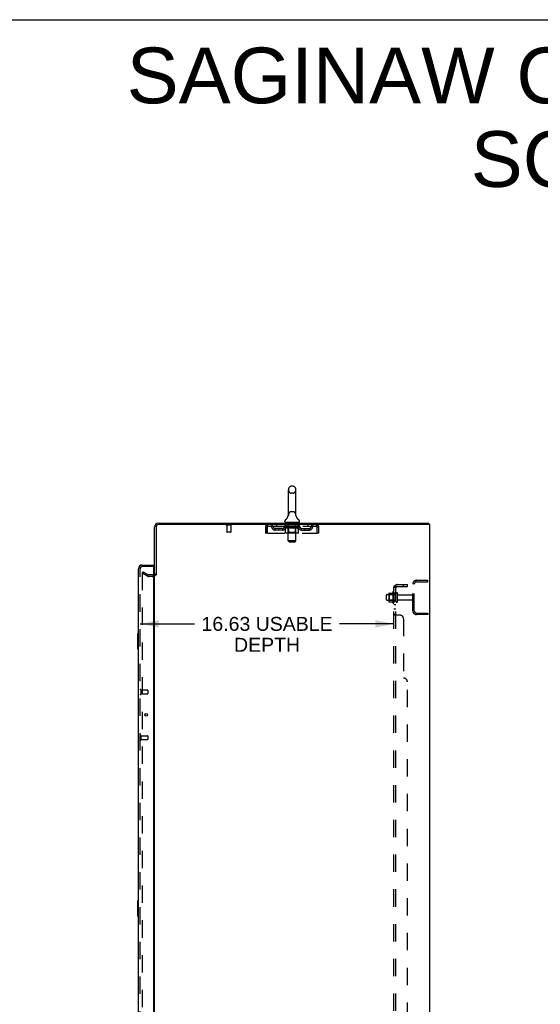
# Model space of a CAD drawing. Header units: inches. Extents: x 0 to 207, y 0 to 134.
# Tile 76 of 78: x 106 to 140, y 69 to 134. Entities that reach past the tile are written whole.
import ezdxf

# ---------------------------------------------------------------- set-up
doc = ezdxf.new("R2010")
doc.units = ezdxf.units.IN
doc.header["$LTSCALE"] = 11.383625
doc.header["$MEASUREMENT"] = 0
doc.linetypes.add('HIDDEN', pattern=[0.2, 0.1, -0.1])
doc.layers.get('0').update_dxf_attribs({"linetype": 'CONTINUOUS'})
for name, color, linetype in [('DEFAULT_2', 8, 'HIDDEN'), ('DIMENSIONS', 7, 'CONTINUOUS'), ('LEFTHAND_DOOR_ASSEMBLY', 7, 'CONTINUOUS'), ('RIGHTHAND_DOOR_ASSEMBLY', 7, 'CONTINUOUS'), ('SUBPANEL', 7, 'CONTINUOUS')]:
    doc.layers.add(name, color=color, linetype=linetype)
doc.styles.get("Standard").update_dxf_attribs({"font": 'arial.ttf'})
doc.dimstyles.new('DIMSTYLE_1', dxfattribs={"dimtxt": 0.913125, "dimasz": 1.2175, "dimexe": 0.09, "dimexo": 0.07, "dimgap": 0.0375, "dimtad": 0, "dimtih": 1, "dimtoh": 1, "dimzin": 4, "dimdsep": 46, "dimtxsty": 'Standard', "dimblk": '_FILLED', "dimblk1": '_FILLED', "dimblk2": '_FILLED', "dimcen": 0.09, "dimadec": 3, "dimazin": 1, "dimtfac": 1, "dimtdec": 3, "dimtofl": 0, "dimtmove": 0, "dimatfit": 3, "dimldrblk": '_FILLED', "dimfxl": 0, "dimtolj": 1, "dimtzin": 4, "dimarcsym": 0})

# ---------------------------------------------------------------- blocks, each defined once
blk = doc.blocks.new('_FILLED')
at = {"color": 0, "linetype": 'ByBlock'}
blk.add_solid([(0, 0), (-1, 0.2), (-1, -0.2)], dxfattribs=at)
blk = doc.blocks.new('*D2')
at = {"layer": 'DIMENSIONS', "color": 2, "linetype": 'Continuous'}
for p, q in [((113.695, 94.334), (117.267, 94.334)), ((130.32, 94.334), (126.748, 94.334))]:
    blk.add_line(p, q, dxfattribs=at)
at = {"layer": 'DIMENSIONS', "color": 2, "linetype": 'Continuous', "xscale": 1.2175, "yscale": 1.2175, "zscale": 1.2175, "rotation": 180}
blk.add_blockref('_FILLED', (113.695, 94.334), dxfattribs=at)
at = {"layer": 'DIMENSIONS', "color": 2, "linetype": 'Continuous', "xscale": 1.2175, "yscale": 1.2175, "zscale": 1.2175}
blk.add_blockref('_FILLED', (130.32, 94.334), dxfattribs=at)
at = {"layer": 'DIMENSIONS', "color": 2, "linetype": 'Continuous', "insert": (122.008, 94.791), "char_height": 0.91312, "width": 8.56776, "attachment_point": 2, "line_spacing_factor": 0.9}
blk.add_mtext('16.63 USABLE\\PDEPTH', dxfattribs=at)

msp = doc.modelspace()

# ---------------------------------------------------------------- linework, layer by layer
at = {"color": 7, "linetype": 'Continuous'}
for p, q in [((0, 133.925), (206.975, 133.925)), ((123.713, 103.349), (123.585, 103.349)), ((123.408, 101.464), (123.408, 103.127)), ((123.891, 101.464), (123.891, 103.127)), ((123.402, 101.419), (123.402, 101.419)), ((123.406, 101.434), (123.405, 101.433)), ((123.405, 101.433), (123.405, 101.433)), ((123.407, 101.439), (123.406, 101.438)), ((123.406, 101.439), (123.406, 101.438)), ((123.406, 101.438), (123.406, 101.438)), ((123.406, 101.438), (123.406, 101.437)), ((123.406, 101.437), (123.406, 101.436)), ((123.406, 101.437), (123.406, 101.436)), ((123.406, 101.436), (123.406, 101.435)), ((123.406, 101.435), (123.406, 101.434)), ((123.406, 101.435), (123.406, 101.434)), ((123.408, 101.451), (123.407, 101.45)), ((123.408, 101.45), (123.407, 101.449)), ((123.407, 101.449), (123.407, 101.449)), ((123.407, 101.449), (123.407, 101.448)), ((123.407, 101.448), (123.407, 101.447)), ((123.407, 101.447), (123.407, 101.447)), ((123.407, 101.447), (123.407, 101.446)), ((123.407, 101.446), (123.407, 101.445)), ((123.407, 101.445), (123.407, 101.445)), ((123.407, 101.445), (123.407, 101.444)), ((123.407, 101.444), (123.407, 101.443)), ((123.407, 101.444), (123.407, 101.443)), ((123.407, 101.443), (123.407, 101.442)), ((123.407, 101.442), (123.407, 101.441)), ((123.407, 101.442), (123.407, 101.441)), ((123.407, 101.441), (123.407, 101.44)), ((123.407, 101.441), (123.407, 101.441)), ((123.407, 101.44), (123.407, 101.439)), ((123.408, 101.459), (123.408, 101.464)), ((123.408, 101.459), (123.408, 101.458)), ((123.408, 101.458), (123.408, 101.457)), ((123.408, 101.458), (123.408, 101.457)), ((123.408, 101.457), (123.408, 101.456)), ((123.408, 101.456), (123.408, 101.456)), ((123.408, 101.456), (123.408, 101.455)), ((123.408, 101.455), (123.408, 101.455)), ((123.408, 101.455), (123.408, 101.454)), ((123.408, 101.454), (123.408, 101.453)), ((123.408, 101.453), (123.408, 101.453)), ((123.408, 101.453), (123.408, 101.452)), ((123.408, 101.452), (123.408, 101.451)), ((123.408, 101.451), (123.408, 101.451)), ((123.891, 101.464), (123.891, 101.459)), ((123.891, 101.458), (123.891, 101.459)), ((123.891, 101.459), (123.891, 101.459)), ((123.891, 101.452), (123.891, 101.453)), ((123.891, 101.451), (123.891, 101.452)), ((123.891, 101.452), (123.891, 101.452)), ((123.891, 101.45), (123.891, 101.451)), ((123.891, 101.449), (123.891, 101.45)), ((123.891, 101.45), (123.891, 101.45)), ((123.891, 101.448), (123.891, 101.449)), ((123.891, 101.449), (123.891, 101.449)), ((123.891, 101.447), (123.891, 101.448)), ((123.891, 101.446), (123.891, 101.447)), ((123.891, 101.447), (123.891, 101.447)), ((123.891, 101.445), (123.891, 101.446)), ((123.891, 101.446), (123.891, 101.446)), ((123.891, 101.444), (123.891, 101.445)), ((123.891, 101.445), (123.891, 101.445)), ((123.891, 101.443), (123.891, 101.444)), ((123.891, 101.442), (123.891, 101.443)), ((123.892, 101.441), (123.891, 101.442)), ((123.891, 101.441), (123.891, 101.442)), ((123.892, 101.44), (123.892, 101.441)), ((123.892, 101.439), (123.892, 101.44)), ((123.892, 101.438), (123.892, 101.439)), ((123.892, 101.438), (123.892, 101.439)), ((123.892, 101.437), (123.892, 101.438)), ((123.892, 101.436), (123.892, 101.437)), ((123.892, 101.435), (123.892, 101.436)), ((123.892, 101.435), (123.892, 101.436)), ((123.893, 101.434), (123.892, 101.435)), ((123.893, 101.433), (123.893, 101.434)), ((123.893, 101.433), (123.893, 101.433)), ((123.896, 101.419), (123.896, 101.42)), ((123.174, 101.031), (123.174, 101.069)), ((123.212, 100.971), (123.212, 100.941)), ((124.087, 100.971), (123.212, 100.971)), ((124.087, 100.971), (124.087, 100.941)), ((124.124, 101.031), (124.124, 101.069)), ((132.593, 100.837), (132.559, 100.837)), ((132.597, 100.837), (132.597, 100.941)), ((114.753, 97.545), (114.649, 97.545))]:
    msp.add_line(p, q, dxfattribs=at)
at = {"color": 3, "linetype": 'Continuous'}
for p, q in [((114.649, 97.545), (114.649, 100.695)), ((114.753, 100.695), (114.753, 97.534)), ((114.896, 100.941), (132.597, 100.941)), ((132.559, 100.837), (114.896, 100.837)), ((132.649, 100.837), (132.593, 100.837)), ((132.649, 100.837), (132.649, 33.045)), ((114.649, 36.389), (114.649, 97.493))]:
    msp.add_line(p, q, dxfattribs=at)
at = {"color": 7, "linetype": 'Continuous'}
for points in [[(123.891, 101.453), (123.891, 101.454), (123.891, 101.455), (123.891, 101.455), (123.891, 101.456), (123.891, 101.457), (123.891, 101.457), (123.891, 101.458)], [(123.891, 101.455), (123.891, 101.455), (123.891, 101.456), (123.891, 101.457), (123.891, 101.457), (123.891, 101.458)], [(123.891, 101.453), (123.891, 101.453), (123.891, 101.454)]]:
    msp.add_lwpolyline(points, dxfattribs=at)
for centre, radius, start, end in [((123.649, 103.127), 0.241, 123.18477, 180), ((123.585, 103.224), 0.125, 90, 123.18477), ((123.713, 103.224), 0.125, 56.81523, 90), ((123.649, 103.127), 0.241, 0, 56.81523), ((122.925, 101.57), 0.5, 306.74144, 344.67913), ((124.373, 101.57), 0.5, 195.32091, 233.25856), ((123.299, 101.069), 0.125, 126.74144, 180), ((123.234, 101.031), 0.06, 180, 270), ((124.064, 101.031), 0.06, 270, 360), ((123.999, 101.069), 0.125, 0, 53.25856)]:
    msp.add_arc(centre, radius, start, end, dxfattribs=at)
at = {"color": 3, "linetype": 'Continuous'}
for centre, radius, start, end in [((114.896, 100.695), 0.246, 90, 180), ((114.896, 100.695), 0.142, 90, 180), ((114.507, 97.688), 0.142, 296.46581, 360)]:
    msp.add_arc(centre, radius, start, end, dxfattribs=at)
at = {"layer": 'DEFAULT_2', "color": 8, "linetype": 'HIDDEN'}
for p, q in [((123.713, 102.904), (123.585, 102.904)), ((123.402, 101.42), (123.402, 101.419)), ((123.402, 101.419), (123.402, 101.419)), ((123.402, 101.419), (123.402, 101.419)), ((123.402, 101.419), (123.402, 101.419)), ((123.402, 101.419), (123.402, 101.419)), ((123.713, 101.686), (123.585, 101.686)), ((123.896, 101.419), (123.896, 101.419)), ((119.645, 100.794), (119.361, 100.794)), ((119.379, 100.794), (119.379, 100.347)), ((119.627, 100.794), (119.627, 100.347)), ((121.899, 100.67), (121.899, 100.275)), ((121.899, 100.67), (122.003, 100.67)), ((122.003, 100.67), (122.003, 100.275)), ((122.033, 100.275), (122.033, 100.67)), ((122.066, 100.733), (122.066, 100.837)), ((122.066, 100.733), (125.232, 100.733)), ((122.618, 100.837), (122.618, 100.733)), ((123.143, 100.696), (123.143, 100.728)), ((123.143, 100.728), (123.388, 100.728)), ((123.22, 100.642), (123.143, 100.696)), ((124.155, 100.696), (123.143, 100.696)), ((123.144, 100.728), (123.144, 100.731)), ((123.24, 100.73), (123.144, 100.731)), ((123.151, 100.728), (123.151, 100.733)), ((123.158, 100.725), (123.158, 100.728)), ((123.158, 100.725), (124.141, 100.725)), ((123.165, 100.725), (123.165, 100.728)), ((123.165, 100.725), (123.165, 100.728)), ((123.173, 100.728), (123.173, 100.733)), ((123.186, 100.725), (123.186, 100.728)), ((123.188, 100.725), (123.188, 100.728)), ((123.211, 100.728), (123.211, 100.733)), ((123.212, 100.733), (123.212, 100.837)), ((123.222, 100.725), (123.222, 100.728)), ((123.224, 100.725), (123.224, 100.728)), ((123.24, 100.728), (123.24, 100.73)), ((123.261, 100.728), (123.261, 100.733)), ((123.262, 100.725), (123.262, 100.728)), ((123.263, 100.725), (123.263, 100.728)), ((123.265, 100.725), (123.265, 100.728)), ((123.271, 100.725), (123.271, 100.728)), ((123.271, 100.725), (123.271, 100.728)), ((123.274, 100.725), (123.274, 100.728)), ((123.277, 100.725), (123.277, 100.728)), ((123.28, 100.725), (123.28, 100.728)), ((123.291, 100.725), (123.291, 100.728)), ((123.306, 100.725), (123.306, 100.73)), ((123.306, 100.725), (123.306, 100.728)), ((123.323, 100.725), (123.323, 100.728)), ((123.323, 100.725), (123.323, 100.728)), ((123.324, 100.728), (123.324, 100.733)), ((123.331, 100.725), (123.331, 100.728)), ((123.335, 100.725), (123.335, 100.728)), ((123.342, 100.725), (123.342, 100.728)), ((123.351, 100.725), (123.351, 100.731)), ((123.364, 100.725), (123.364, 100.728)), ((123.366, 100.725), (123.366, 100.728)), ((123.388, 100.725), (123.388, 100.728)), ((123.392, 100.971), (123.392, 100.941)), ((123.441, 100.728), (123.392, 100.728)), ((123.396, 100.728), (123.396, 100.733)), ((123.399, 100.319), (123.399, 100.693)), ((123.4, 99.781), (123.4, 100.941)), ((123.401, 100.725), (123.401, 100.728)), ((123.405, 100.725), (123.405, 100.728)), ((123.41, 100.725), (123.41, 100.732)), ((123.413, 100.725), (123.413, 100.728)), ((123.422, 100.725), (123.422, 100.728)), ((123.441, 100.725), (123.441, 100.728)), ((123.501, 100.728), (123.454, 100.728)), ((123.47, 100.725), (123.47, 100.728)), ((123.476, 100.728), (123.476, 100.733)), ((123.479, 100.725), (123.479, 100.728)), ((123.481, 100.725), (123.481, 100.733)), ((123.483, 100.725), (123.483, 100.728)), ((123.489, 100.725), (123.489, 100.728)), ((123.501, 100.725), (123.501, 100.728)), ((123.566, 100.728), (123.522, 100.728)), ((123.532, 100.725), (123.532, 100.728)), ((123.544, 100.961), (123.544, 100.881)), ((123.744, 100.871), (123.554, 100.871)), ((123.558, 100.728), (123.649, 100.733)), ((123.561, 100.728), (123.561, 100.733)), ((123.562, 100.733), (123.561, 100.733)), ((123.562, 100.728), (123.562, 100.733)), ((123.562, 100.725), (123.562, 100.728)), ((123.565, 100.725), (123.565, 100.728)), ((123.566, 100.725), (123.566, 100.728)), ((123.566, 100.725), (123.566, 100.728)), ((123.632, 100.728), (123.594, 100.728)), ((123.598, 100.725), (123.598, 100.728)), ((123.632, 100.725), (123.632, 100.728)), ((123.647, 100.728), (123.647, 100.728)), ((123.647, 100.725), (123.647, 100.728)), ((123.647, 100.725), (123.647, 100.728)), ((123.649, 100.728), (123.649, 100.733)), ((123.649, 100.733), (123.741, 100.728)), ((123.651, 100.725), (123.651, 100.728)), ((123.651, 100.725), (123.651, 100.728)), ((123.651, 100.728), (123.651, 100.728)), ((123.666, 100.725), (123.666, 100.728)), ((123.666, 100.728), (123.704, 100.728)), ((123.7, 100.725), (123.7, 100.728)), ((123.732, 100.725), (123.732, 100.728)), ((123.733, 100.725), (123.733, 100.728)), ((123.733, 100.725), (123.733, 100.728)), ((123.733, 100.728), (123.776, 100.728)), ((123.737, 100.728), (123.737, 100.733)), ((123.737, 100.728), (123.737, 100.733)), ((123.737, 100.733), (123.737, 100.733)), ((123.737, 100.725), (123.737, 100.728)), ((123.754, 100.961), (123.754, 100.881)), ((123.766, 100.725), (123.766, 100.728)), ((123.797, 100.725), (123.797, 100.728)), ((123.797, 100.728), (123.844, 100.728)), ((123.809, 100.725), (123.809, 100.728)), ((123.815, 100.725), (123.815, 100.728)), ((123.817, 100.725), (123.817, 100.733)), ((123.819, 100.725), (123.819, 100.728)), ((123.822, 100.728), (123.822, 100.733)), ((123.828, 100.725), (123.828, 100.728)), ((123.857, 100.725), (123.857, 100.728)), ((123.857, 100.728), (123.906, 100.728)), ((123.876, 100.725), (123.876, 100.728)), ((123.885, 100.725), (123.885, 100.728)), ((123.888, 100.725), (123.888, 100.732)), ((123.893, 100.725), (123.893, 100.728)), ((123.897, 100.725), (123.897, 100.728)), ((123.898, 99.781), (123.898, 100.941)), ((123.899, 100.319), (123.899, 100.693)), ((123.902, 100.728), (123.902, 100.733)), ((123.907, 100.971), (123.907, 100.941)), ((123.91, 100.725), (123.91, 100.728)), ((123.91, 100.728), (124.071, 100.728)), ((123.932, 100.725), (123.932, 100.728)), ((123.935, 100.725), (123.935, 100.728)), ((123.947, 100.725), (123.947, 100.731)), ((123.956, 100.725), (123.956, 100.728)), ((123.963, 100.725), (123.963, 100.728)), ((123.967, 100.725), (123.967, 100.728)), ((123.974, 100.728), (123.974, 100.733)), ((123.976, 100.725), (123.976, 100.728)), ((123.976, 100.725), (123.976, 100.728)), ((123.992, 100.725), (123.992, 100.73)), ((123.992, 100.725), (123.992, 100.728)), ((124.007, 100.725), (124.007, 100.728)), ((124.018, 100.725), (124.018, 100.728)), ((124.022, 100.725), (124.022, 100.728)), ((124.024, 100.725), (124.024, 100.728)), ((124.027, 100.725), (124.027, 100.728)), ((124.027, 100.725), (124.027, 100.728)), ((124.033, 100.725), (124.033, 100.728)), ((124.035, 100.725), (124.035, 100.728)), ((124.036, 100.725), (124.036, 100.728)), ((124.037, 100.728), (124.037, 100.733)), ((124.074, 100.725), (124.074, 100.728)), ((124.076, 100.725), (124.076, 100.728)), ((124.076, 100.64), (124.155, 100.696)), ((124.087, 100.733), (124.087, 100.837)), ((124.087, 100.728), (124.087, 100.733)), ((124.11, 100.725), (124.11, 100.728)), ((124.112, 100.725), (124.112, 100.728)), ((124.125, 100.728), (124.125, 100.733)), ((124.133, 100.725), (124.133, 100.728)), ((124.134, 100.725), (124.134, 100.728)), ((124.141, 100.725), (124.141, 100.728)), ((124.148, 100.728), (124.148, 100.733)), ((124.155, 100.696), (124.155, 100.733)), ((124.68, 100.837), (124.68, 100.733)), ((125.232, 100.837), (125.232, 100.733)), ((125.265, 100.67), (125.265, 100.275)), ((125.295, 100.275), (125.295, 100.67)), ((125.399, 100.67), (125.295, 100.67)), ((125.399, 100.275), (125.399, 100.67)), ((119.617, 100.337), (119.389, 100.337)), ((122.003, 100.275), (121.899, 100.275)), ((122.033, 100.275), (125.265, 100.275)), ((122.535, 100.482), (122.535, 100.586)), ((123.018, 100.586), (122.535, 100.586)), ((123.018, 100.482), (122.535, 100.482)), ((122.785, 100.482), (122.785, 100.586)), ((123.22, 100.316), (123.22, 100.642)), ((123.22, 100.642), (123.232, 100.634)), ((123.244, 100.626), (123.232, 100.634)), ((123.256, 100.62), (123.244, 100.626)), ((124.042, 100.287), (123.255, 100.287)), ((123.267, 100.615), (123.256, 100.62)), ((123.279, 100.61), (123.267, 100.615)), ((123.29, 100.607), (123.279, 100.61)), ((123.365, 100.607), (123.29, 100.607)), ((123.365, 100.607), (123.376, 100.61)), ((123.399, 100.319), (123.367, 100.287)), ((123.388, 100.615), (123.376, 100.61)), ((123.399, 100.62), (123.388, 100.615)), ((123.411, 100.626), (123.399, 100.62)), ((123.899, 100.319), (123.399, 100.319)), ((123.422, 100.633), (123.411, 100.626)), ((123.434, 100.641), (123.422, 100.633)), ((123.434, 100.316), (123.434, 100.641)), ((123.434, 100.641), (123.458, 100.633)), ((123.481, 100.626), (123.457, 100.633)), ((123.503, 100.62), (123.48, 100.626)), ((123.526, 100.615), (123.503, 100.62)), ((123.548, 100.61), (123.525, 100.615)), ((123.57, 100.607), (123.548, 100.61)), ((123.728, 100.607), (123.57, 100.607)), ((123.728, 100.607), (123.75, 100.61)), ((123.772, 100.615), (123.75, 100.61)), ((123.794, 100.62), (123.772, 100.615)), ((123.817, 100.626), (123.794, 100.62)), ((123.839, 100.633), (123.816, 100.626)), ((123.862, 100.641), (123.839, 100.633)), ((123.845, 100.287), (123.847, 100.287)), ((123.851, 100.289), (123.853, 100.29)), ((123.853, 100.29), (123.855, 100.292)), ((123.862, 100.316), (123.862, 100.641)), ((123.862, 100.641), (123.873, 100.633)), ((123.884, 100.626), (123.873, 100.633)), ((123.895, 100.62), (123.884, 100.626)), ((123.906, 100.615), (123.895, 100.62)), ((123.899, 100.319), (123.931, 100.287)), ((123.917, 100.61), (123.906, 100.615)), ((123.928, 100.607), (123.917, 100.61)), ((124.011, 100.607), (123.928, 100.607)), ((124.011, 100.607), (124.021, 100.61)), ((124.032, 100.615), (124.021, 100.61)), ((124.043, 100.62), (124.032, 100.615)), ((124.054, 100.626), (124.043, 100.62)), ((124.065, 100.633), (124.054, 100.626)), ((124.076, 100.64), (124.065, 100.633)), ((124.076, 100.316), (124.076, 100.64)), ((124.281, 100.586), (124.764, 100.586)), ((124.281, 100.482), (124.764, 100.482)), ((124.514, 100.482), (124.514, 100.586)), ((124.764, 100.482), (124.764, 100.586)), ((125.399, 100.275), (125.295, 100.275)), ((123.46, 99.721), (123.4, 99.781)), ((123.898, 99.781), (123.4, 99.781)), ((123.46, 99.721), (123.838, 99.721)), ((123.838, 99.721), (123.898, 99.781)), ((113.889, 97.746), (113.837, 97.656)), ((113.837, 97.676), (113.837, 36.207)), ((114.176, 97.459), (113.837, 97.656)), ((113.889, 97.746), (114.228, 97.55)), ((114.507, 97.545), (114.245, 97.545)), ((114.507, 97.441), (114.245, 97.441)), ((131.545, 95.188), (131.545, 96.945)), ((131.649, 95.188), (131.649, 96.945)), ((131.792, 97.191), (132.545, 97.191)), ((131.792, 97.087), (132.545, 97.087)), ((132.545, 97.087), (132.545, 97.191)), ((129.82, 95.909), (129.82, 96.224)), ((129.85, 96.254), (130.445, 96.254)), ((129.984, 96.322), (129.984, 95.811)), ((130.004, 96.25), (129.984, 96.27)), ((129.995, 96.344), (130.222, 96.344)), ((130.004, 96.25), (130.004, 95.883)), ((130.3, 96.25), (130.004, 96.25)), ((130.25, 96.422), (130.25, 95.71)), ((130.3, 96.25), (130.32, 96.27)), ((130.3, 96.25), (130.3, 95.883)), ((130.32, 96.4), (130.32, 95.732)), ((130.445, 95.809), (130.445, 96.324)), ((130.555, 95.809), (130.555, 96.324)), ((130.618, 96.231), (131.515, 96.231)), ((129.85, 95.879), (130.445, 95.879)), ((130.004, 95.883), (129.984, 95.863)), ((129.995, 95.789), (130.222, 95.789)), ((130.3, 95.883), (130.004, 95.883)), ((130.3, 95.883), (130.32, 95.863)), ((130.618, 95.901), (131.515, 95.901)), ((131.792, 95.045), (132.545, 95.045)), ((132.545, 94.941), (131.792, 94.941)), ((132.545, 95.045), (132.545, 94.941))]:
    msp.add_line(p, q, dxfattribs=at)
for points in [[(122.033, 100.67), (122.035, 100.689), (122.038, 100.707), (122.04, 100.725), (122.043, 100.743), (122.045, 100.759), (122.047, 100.774), (122.05, 100.788), (122.052, 100.801), (122.054, 100.812), (122.057, 100.821), (122.059, 100.828), (122.061, 100.833), (122.064, 100.836), (122.066, 100.837)], [(122.033, 100.67), (122.035, 100.677), (122.038, 100.684), (122.04, 100.691), (122.043, 100.697), (122.045, 100.704), (122.047, 100.709), (122.05, 100.715), (122.052, 100.719), (122.054, 100.723), (122.057, 100.727), (122.059, 100.73), (122.061, 100.732), (122.064, 100.733), (122.066, 100.733)], [(125.232, 100.837), (125.234, 100.836), (125.237, 100.833), (125.239, 100.828), (125.242, 100.821), (125.244, 100.812), (125.246, 100.801), (125.249, 100.788), (125.251, 100.774), (125.253, 100.759), (125.256, 100.743), (125.258, 100.725), (125.26, 100.707), (125.263, 100.689), (125.265, 100.67)], [(125.232, 100.733), (125.234, 100.733), (125.237, 100.732), (125.239, 100.73), (125.242, 100.727), (125.244, 100.723), (125.246, 100.719), (125.249, 100.715), (125.251, 100.709), (125.253, 100.704), (125.256, 100.697), (125.258, 100.691), (125.26, 100.684), (125.263, 100.677), (125.265, 100.67)], [(123.255, 100.287), (123.25, 100.287), (123.246, 100.288), (123.242, 100.289), (123.238, 100.29), (123.235, 100.292), (123.231, 100.295), (123.228, 100.298), (123.226, 100.301), (123.223, 100.304), (123.222, 100.308), (123.221, 100.312), (123.22, 100.316)], [(123.451, 100.287), (123.449, 100.287), (123.447, 100.288), (123.445, 100.289), (123.443, 100.29), (123.441, 100.292), (123.44, 100.295), (123.438, 100.298), (123.437, 100.301), (123.436, 100.304), (123.435, 100.308), (123.434, 100.312), (123.434, 100.316)], [(123.847, 100.287), (123.849, 100.288), (123.851, 100.289)], [(123.855, 100.292), (123.857, 100.295), (123.858, 100.298), (123.859, 100.301), (123.861, 100.304)], [(123.857, 100.295), (123.858, 100.298), (123.859, 100.301)], [(123.861, 100.304), (123.861, 100.308), (123.862, 100.312), (123.862, 100.316)], [(123.861, 100.308), (123.862, 100.312), (123.862, 100.316)], [(124.042, 100.287), (124.046, 100.287), (124.05, 100.288), (124.054, 100.289), (124.058, 100.29), (124.062, 100.292), (124.065, 100.295), (124.068, 100.298), (124.071, 100.301), (124.073, 100.304), (124.075, 100.308), (124.076, 100.312), (124.076, 100.316)], [(113.854, 97.696), (113.852, 97.695), (113.85, 97.695), (113.848, 97.695), (113.847, 97.694), (113.845, 97.693), (113.843, 97.691), (113.842, 97.69), (113.84, 97.688), (113.839, 97.686), (113.838, 97.684), (113.838, 97.682), (113.837, 97.68), (113.837, 97.678), (113.837, 97.676)], [(113.862, 97.693), (113.86, 97.694), (113.858, 97.695), (113.856, 97.695), (113.854, 97.696), (113.854, 97.696)]]:
    msp.add_lwpolyline(points, dxfattribs=at)
for centre, radius, start, end in [((123.649, 103.127), 0.241, 180, 236.81523), ((123.585, 103.029), 0.125, 236.81523, 270), ((123.713, 103.029), 0.125, 270, 303.18477), ((123.649, 103.127), 0.241, 303.18477, 360), ((123.649, 101.464), 0.241, 123.18477, 180), ((123.585, 101.561), 0.125, 90, 123.18477), ((123.713, 101.561), 0.125, 56.81523, 90), ((123.649, 101.464), 0.241, 0, 56.81523), ((119.361, 100.816), 0.0215, 90, 270), ((119.645, 100.816), 0.0215, 270, 90), ((122.066, 100.67), 0.167, 90, 180), ((122.066, 100.67), 0.063, 90, 180), ((122.245, 100.67), 0.167, 8.07163, 90), ((122.246, 100.671), 0.0625, 7.98631, 90), ((122.535, 100.711), 0.229, 187.98631, 270), ((122.535, 100.711), 0.125, 188.07163, 270), ((123.018, 100.711), 0.125, 270, 351.92837), ((123.018, 100.711), 0.229, 270, 352.01369), ((123.307, 100.67), 0.167, 90, 171.92837), ((123.306, 100.671), 0.0625, 90, 172.01369), ((123.367, 100.693), 0.0318, 0, 89.99999), ((123.37, 100.941), 0.03, 0, 90), ((123.534, 100.961), 0.01, 0, 90), ((123.554, 100.881), 0.01, 180, 270), ((123.744, 100.881), 0.01, 270, 360), ((123.764, 100.961), 0.01, 90, 180), ((123.928, 100.941), 0.03, 90, 180), ((123.931, 100.693), 0.0318, 90.00001, 180), ((123.992, 100.67), 0.167, 8.07163, 90), ((123.992, 100.671), 0.0625, 7.98631, 90), ((124.281, 100.711), 0.229, 187.98631, 270), ((124.281, 100.711), 0.125, 188.07163, 270), ((124.764, 100.711), 0.125, 270, 351.92837), ((124.764, 100.711), 0.229, 270, 352.01369), ((125.053, 100.67), 0.167, 90, 171.92837), ((125.052, 100.671), 0.0625, 90, 172.01369), ((125.232, 100.67), 0.167, 0, 90), ((125.232, 100.67), 0.063, 0, 90), ((119.389, 100.347), 0.01, 180, 270), ((119.617, 100.347), 0.01, 270, 360), ((114.245, 97.578), 0.137, 240, 270), ((114.245, 97.578), 0.033, 240, 270), ((114.507, 97.688), 0.246, 270, 360), ((114.507, 97.688), 0.142, 270, 296.46581), ((131.792, 96.945), 0.246, 90, 180), ((131.792, 96.945), 0.142, 90, 180), ((129.85, 96.224), 0.03, 90, 180.00001), ((130.125, 96.322), 0.141, 174.79195, 180), ((129.995, 96.334), 0.01, 90, 174.80617), ((130.204, 96.354), 0.01, 270, 336.03207), ((130.85, 96.066), 0.698, 149.33687, 156.03207), ((130.282, 96.4), 0.0384, 0, 145.55034), ((130.5, 96.324), 0.055, 360, 180), ((130.618, 96.294), 0.0625, 180, 270), ((131.515, 96.201), 0.03, 360, 90), ((129.85, 95.909), 0.03, 179.99999, 270), ((130.125, 95.811), 0.141, 180, 185.20805), ((129.995, 95.799), 0.01, 185.19383, 270), ((130.204, 95.779), 0.01, 23.96793, 90), ((130.85, 96.066), 0.698, 203.96793, 210.66313), ((130.282, 95.732), 0.0384, 214.44966, 360), ((130.5, 95.809), 0.055, 180, 0), ((130.618, 95.839), 0.0625, 90, 180), ((131.515, 95.931), 0.03, 270, 0), ((131.792, 95.188), 0.246, 180, 270), ((131.792, 95.188), 0.142, 180, 270)]:
    msp.add_arc(centre, radius, start, end, dxfattribs=at)
for centre, major_axis, ratio, start_param, end_param in [((123.649, 100.733), (0.506, 0.005), 0.05963, 9.249616, 9.431313), ((123.649, 100.733), (0.506, 0), 0.060556, -3.083241, -2.96706), ((123.108, 100.724), (0.158, 0.002), 0.05963, 0.25549, 1.295341), ((123.649, 100.733), (0.506, 0.011), 0.05688, 2.791345, 2.965878), ((123.162, 100.724), (0.158, -0.002), 0.05963, 0.605815, 1.645666), ((123.649, 100.733), (0.506, -0.005), 0.05963, -2.96643, -2.791898), ((123.108, 100.718), (0.158, 0.003), 0.05688, 1.20151, 1.294789), ((123.162, 100.718), (0.158, 0), 0.060556, 1.551758, 1.645036), ((123.127, 100.718), (0.158, 0.002), 0.05963, 1.170259, 1.376596), ((123.163, 100.72), (0.131, 0.001), 0.05963, 1.065228, 1.614276), ((123.194, 100.72), (0.131, 0), 0.060556, 1.240391, 1.789438), ((123.148, 100.72), (0.131, 0.003), 0.05688, 0.890143, 1.43919), ((123.105, 100.724), (0.158, 0.003), 0.05688, 0.080405, 1.120256), ((123.649, 100.733), (0.506, 0.015), 0.052395, 2.616403, 2.790936), ((123.212, 100.724), (0.158, -0.003), 0.05688, 0.7809, 1.820751), ((123.649, 100.733), (0.506, -0.011), 0.05688, -2.791345, -2.616812), ((123.105, 100.718), (0.158, 0.005), 0.052395, 1.026568, 1.119847), ((123.212, 100.718), (0.158, -0.002), 0.05963, 1.72692, 1.820198), ((123.147, 100.72), (0.131, 0.004), 0.052395, 0.715201, 1.264248), ((123.238, 100.72), (0.131, -0.001), 0.05963, 1.415553, 1.9646), ((123.649, 100.733), (0.506, 0.02), 0.046319, 2.441654, 2.616187), ((123.276, 100.724), (0.158, -0.005), 0.052395, 0.955842, 1.995693), ((123.118, 100.724), (0.158, 0.005), 0.052395, -0.094537, 0.945314), ((123.649, 100.733), (0.506, -0.015), 0.052395, -2.616403, -2.44187), ((123.118, 100.718), (0.158, 0.006), 0.046319, 0.851819, 0.945098), ((123.276, 100.718), (0.158, -0.003), 0.05688, 1.902006, 1.995284), ((123.162, 100.72), (0.131, 0.005), 0.046319, 0.540452, 1.089499), ((123.295, 100.72), (0.131, -0.003), 0.05688, 1.590638, 2.139686), ((123.127, 100.724), (0.158, 0), 0.060556, 0.430652, 0.777569), ((123.649, 100.733), (0.506, 0.024), 0.038841, 2.267123, 2.441656), ((123.35, 100.724), (0.158, -0.006), 0.046319, 1.130591, 2.170442), ((123.148, 100.724), (0.158, 0.006), 0.046319, -0.269286, 0.770565), ((123.649, 100.733), (0.506, -0.02), 0.046319, -2.441654, -2.267121), ((123.148, 100.718), (0.158, 0.007), 0.038841, 0.677289, 0.770567), ((123.35, 100.718), (0.158, -0.005), 0.052395, 2.076947, 2.170226), ((123.191, 100.72), (0.131, 0.006), 0.038841, 0.365921, 0.914969), ((123.363, 100.72), (0.131, -0.004), 0.052395, 1.76558, 2.314627), ((123.649, 100.733), (0.506, 0.027), 0.030195, 2.09281, 2.267343), ((123.434, 100.724), (0.158, -0.007), 0.038841, 1.305122, 2.344973), ((123.193, 100.724), (0.158, 0.007), 0.038841, -0.443817, 0.596034), ((123.649, 100.733), (0.506, -0.024), 0.038841, -2.267123, -2.092591), ((123.193, 100.718), (0.158, 0.008), 0.030195, 0.502975, 0.596254), ((123.434, 100.718), (0.158, -0.006), 0.046319, 2.251696, 2.344975), ((123.235, 100.72), (0.131, 0.007), 0.030195, 0.191608, 0.740655), ((123.439, 100.72), (0.131, -0.005), 0.046319, 1.940329, 2.489376), ((123.252, 100.724), (0.158, 0.008), 0.030195, -0.61813, 0.421721), ((123.649, 100.733), (0.506, 0.029), 0.020645, 1.918687, 2.09322), ((123.525, 100.724), (0.158, -0.008), 0.030195, 1.479435, 2.519286), ((123.649, 100.733), (0.506, -0.027), 0.030195, -2.09281, -1.918277), ((123.252, 100.718), (0.158, 0.009), 0.020645, 0.328852, 0.422131), ((123.525, 100.718), (0.158, -0.007), 0.038841, 2.426227, 2.519505), ((123.291, 100.72), (0.131, 0.007), 0.020645, 0.017485, 0.566532), ((123.522, 100.72), (0.131, -0.006), 0.038841, 2.11486, 2.663907), ((123.322, 100.724), (0.158, 0.009), 0.020645, -0.792253, 0.247598), ((123.649, 100.733), (0.506, 0.03), 0.010478, 1.744704, 1.919237), ((123.619, 100.724), (0.158, -0.009), 0.020645, 1.653558, 2.693409), ((123.649, 100.733), (0.506, -0.029), 0.020645, -1.918687, -1.744154), ((123.322, 100.718), (0.158, 0.009), 0.010478, 0.154869, 0.248148), ((123.619, 100.718), (0.158, -0.008), 0.030195, 2.60054, 2.693819), ((123.358, 100.72), (0.131, 0.008), 0.010478, 6.126688, 6.675735), ((123.608, 100.72), (0.131, -0.007), 0.030195, 2.289173, 2.83822), ((123.403, 100.724), (0.158, 0.009), 0.010478, -0.966236, -0.000846), ((123.714, 100.724), (0.158, -0.009), 0.010478, 1.827541, 2.867392), ((123.649, 100.733), (0.506, -0.03), 0.010478, -1.744704, -1.570171), ((123.714, 100.718), (0.158, -0.009), 0.020645, 2.774664, 2.867942), ((123.696, 100.72), (0.131, -0.007), 0.020645, 2.463296, 3.012344), ((123.585, 100.724), (0.158, 0.009), 0.010478, 0.274201, 1.314052), ((123.516, 100.72), (0.131, 0.008), 0.010478, -0.000483, 0.504314), ((123.492, 100.718), (0.158, 0.009), 0.010478, 0.099668, 0.192946), ((123.649, 100.733), (0.506, 0.03), 0.010478, -1.571421, -1.396888), ((123.807, 100.718), (0.158, -0.009), 0.010478, 2.948646, 3.041925), ((123.782, 100.72), (0.131, -0.008), 0.010478, 2.637279, 3.142076), ((123.68, 100.724), (0.158, 0.009), 0.020645, 0.448184, 1.488034), ((123.602, 100.72), (0.131, 0.007), 0.020645, 0.129249, 0.678296), ((123.585, 100.718), (0.158, 0.009), 0.020645, 0.273651, 0.366929), ((123.649, 100.733), (0.506, 0.029), 0.020645, -1.397439, -1.222906), ((123.895, 100.724), (0.158, -0.009), 0.010478, -3.140747, -2.175357), ((123.649, 100.733), (0.506, -0.03), 0.010478, 1.222355, 1.396888), ((123.774, 100.724), (0.158, 0.008), 0.030195, 0.622307, 1.662158), ((123.69, 100.72), (0.131, 0.007), 0.030195, 0.303372, 0.852419), ((123.941, 100.72), (0.131, -0.008), 0.010478, 2.749043, 3.29809), ((123.976, 100.724), (0.158, -0.009), 0.020645, 2.893995, 3.933846), ((123.68, 100.718), (0.158, 0.008), 0.030195, 0.447774, 0.541052), ((123.976, 100.718), (0.158, -0.009), 0.010478, 2.893445, 2.986723), ((123.649, 100.733), (0.506, 0.027), 0.030195, -1.223315, -1.048783), ((123.649, 100.733), (0.506, -0.029), 0.020645, 1.048373, 1.222906), ((123.864, 100.724), (0.158, 0.007), 0.038841, 0.79662, 1.836471), ((123.777, 100.72), (0.131, 0.006), 0.038841, 0.477686, 1.026733), ((124.008, 100.72), (0.131, -0.007), 0.020645, 2.57506, 3.124108), ((124.047, 100.724), (0.158, -0.008), 0.030195, 2.719872, 3.759723), ((123.948, 100.724), (0.158, 0.006), 0.046319, 0.971151, 2.011002), ((123.774, 100.718), (0.158, 0.007), 0.038841, 0.622087, 0.715366), ((124.047, 100.718), (0.158, -0.009), 0.020645, 2.719462, 2.812741), ((123.649, 100.733), (0.506, 0.024), 0.038841, -1.049002, -0.874469), ((123.649, 100.733), (0.506, -0.027), 0.030195, 0.87425, 1.048783), ((123.859, 100.72), (0.131, 0.005), 0.046319, 0.652216, 1.201263), ((124.022, 100.724), (0.158, 0.005), 0.052395, 1.1459, 2.185751), ((124.064, 100.72), (0.131, -0.007), 0.030195, 2.400937, 2.949985), ((124.105, 100.724), (0.158, -0.007), 0.038841, 2.545558, 3.585409), ((123.936, 100.72), (0.131, 0.004), 0.052395, 0.826965, 1.376012), ((123.864, 100.718), (0.158, 0.006), 0.046319, 0.796618, 0.889896), ((124.105, 100.718), (0.158, -0.008), 0.030195, 2.545339, 2.638617), ((124.086, 100.724), (0.158, 0.003), 0.05688, 1.320842, 2.360692), ((123.649, 100.733), (0.506, 0.02), 0.046319, -0.874471, -0.699939), ((123.649, 100.733), (0.506, -0.024), 0.038841, 0.699936, 0.874469), ((124.15, 100.724), (0.158, -0.006), 0.046319, 2.371028, 3.410879), ((124.107, 100.72), (0.131, -0.006), 0.038841, 2.226624, 2.775671), ((124.136, 100.724), (0.158, 0.002), 0.05963, 1.495927, 2.535778), ((124.003, 100.72), (0.131, 0.003), 0.05688, 1.001907, 1.550954), ((124.18, 100.724), (0.158, -0.005), 0.052395, 2.196279, 3.23613), ((123.948, 100.718), (0.158, 0.005), 0.052395, 0.971367, 1.064645), ((124.137, 100.72), (0.131, -0.005), 0.046319, 2.052093, 2.601141), ((124.171, 100.724), (0.158, 0), 0.060556, 1.671089, 2.71094), ((124.15, 100.718), (0.158, -0.007), 0.038841, 2.371026, 2.464304), ((124.194, 100.724), (0.158, -0.003), 0.05688, 2.021337, 3.061188), ((123.649, 100.733), (0.506, 0.015), 0.052395, -0.699723, -0.52519), ((123.649, 100.733), (0.506, -0.02), 0.046319, 0.525406, 0.699939), ((124.191, 100.724), (0.158, -0.002), 0.05963, 1.846251, 2.886102), ((124.06, 100.72), (0.131, 0.001), 0.05963, 1.176993, 1.72604), ((124.151, 100.72), (0.131, -0.004), 0.052395, 1.877344, 2.426392), ((124.104, 100.72), (0.131, 0), 0.060556, 1.352155, 1.901202), ((124.151, 100.72), (0.131, -0.003), 0.05688, 1.702402, 2.25145), ((124.135, 100.72), (0.131, -0.001), 0.05963, 1.527317, 2.076364), ((124.022, 100.718), (0.158, 0.003), 0.05688, 1.146309, 1.239587), ((124.18, 100.718), (0.158, -0.006), 0.046319, 2.196495, 2.289773), ((123.649, 100.733), (0.506, 0.011), 0.05688, -0.524781, -0.350248), ((123.649, 100.733), (0.506, -0.015), 0.052395, 0.350657, 0.52519), ((124.086, 100.718), (0.158, 0.002), 0.05963, 1.321394, 1.414673), ((124.194, 100.718), (0.158, -0.005), 0.052395, 2.021746, 2.115024), ((123.649, 100.733), (0.506, 0.005), 0.05963, -0.349695, -0.175162), ((123.649, 100.733), (0.506, -0.011), 0.05688, 0.175715, 0.350248), ((124.136, 100.718), (0.158, 0), 0.060556, 1.496556, 1.589835), ((124.191, 100.718), (0.158, -0.003), 0.05688, 1.846804, 1.940083), ((124.171, 100.718), (0.158, -0.002), 0.05963, 1.671719, 1.764997), ((123.649, 100.733), (0.506, 0), 0.060556, -0.174533, 0), ((123.649, 100.733), (0.506, -0.005), 0.05963, 0.000629, 0.175162)]:
    msp.add_ellipse(centre, major_axis=major_axis, ratio=ratio, start_param=start_param, end_param=end_param, dxfattribs=at)
at = {"layer": 'LEFTHAND_DOOR_ASSEMBLY', "color": 8, "linetype": 'HIDDEN'}
for p, q in [((114.55, 98.087), (113.838, 98.087)), ((113.695, 35.938), (113.695, 97.945))]:
    msp.add_line(p, q, dxfattribs=at)
msp.add_arc((113.838, 97.945), 0.142, 90, 180, dxfattribs=at)
at = {"layer": 'RIGHTHAND_DOOR_ASSEMBLY', "color": 3, "linetype": 'Continuous'}
for p, q in [((113.838, 98.191), (114.57, 98.191)), ((113.591, 35.938), (113.591, 97.945)), ((114.57, 98.067), (114.57, 35.815))]:
    msp.add_line(p, q, dxfattribs=at)
at = {"layer": 'RIGHTHAND_DOOR_ASSEMBLY', "color": 8, "linetype": 'HIDDEN'}
for p, q in [((114.55, 98.087), (113.838, 98.087)), ((114.57, 98.087), (114.57, 98.191)), ((113.695, 35.938), (113.695, 97.945)), ((113.738, 90.02), (113.738, 89.736)), ((113.738, 90.002), (114.185, 90.002)), ((113.738, 89.754), (114.185, 89.754)), ((114.195, 89.992), (114.195, 89.764)), ((113.738, 87.02), (113.738, 86.736)), ((113.738, 87.002), (114.185, 87.002)), ((113.738, 86.754), (114.185, 86.754)), ((114.195, 86.992), (114.195, 86.764))]:
    msp.add_line(p, q, dxfattribs=at)
at = {"layer": 'RIGHTHAND_DOOR_ASSEMBLY', "color": 7, "linetype": 'Continuous'}
for p, q in [((114.57, 98.087), (114.55, 98.087)), ((113.531, 93.676), (113.531, 92.706)), ((113.591, 93.691), (113.546, 93.691)), ((113.578, 93.591), (113.578, 92.791)), ((113.546, 92.691), (113.591, 92.691)), ((114.015, 88.433), (114.015, 88.323)), ((113.531, 76.176), (113.531, 75.206)), ((113.591, 76.191), (113.546, 76.191)), ((113.578, 76.091), (113.578, 75.291)), ((113.546, 75.191), (113.591, 75.191))]:
    msp.add_line(p, q, dxfattribs=at)
for points in [[(113.576, 93.627), (113.577, 93.622), (113.577, 93.616), (113.577, 93.61), (113.578, 93.604), (113.578, 93.597), (113.578, 93.591)], [(113.578, 92.791), (113.578, 92.785), (113.578, 92.779), (113.577, 92.772), (113.577, 92.766), (113.577, 92.761), (113.576, 92.755)], [(113.576, 76.127), (113.577, 76.122), (113.577, 76.116), (113.577, 76.11), (113.578, 76.104), (113.578, 76.097), (113.578, 76.091)], [(113.578, 75.291), (113.578, 75.285), (113.578, 75.279), (113.577, 75.272), (113.577, 75.266), (113.577, 75.261), (113.576, 75.255)]]:
    msp.add_lwpolyline(points, dxfattribs=at)
at = {"layer": 'RIGHTHAND_DOOR_ASSEMBLY', "color": 3, "linetype": 'Continuous'}
msp.add_circle((114.091, 88.378), 0.0938, dxfattribs=at)
for centre, radius, start, end in [((113.838, 97.945), 0.246, 90, 180), ((114.55, 98.067), 0.02, 0, 90)]:
    msp.add_arc(centre, radius, start, end, dxfattribs=at)
at = {"layer": 'RIGHTHAND_DOOR_ASSEMBLY', "color": 8, "linetype": 'HIDDEN'}
for centre, radius, start, end in [((113.838, 97.945), 0.142, 90, 180), ((113.717, 90.02), 0.0215, 0, 180), ((113.717, 89.736), 0.0215, 180, 360), ((114.185, 89.992), 0.01, 0, 90), ((114.185, 89.764), 0.01, 270, 360), ((113.717, 87.02), 0.0215, 0, 180), ((113.717, 86.736), 0.0215, 180, 360), ((114.185, 86.992), 0.01, 0, 90), ((114.185, 86.764), 0.01, 270, 360)]:
    msp.add_arc(centre, radius, start, end, dxfattribs=at)
at = {"layer": 'RIGHTHAND_DOOR_ASSEMBLY', "color": 7, "linetype": 'Continuous'}
for centre, radius, start, end in [((113.755, 97.801), 0.26, 87.39527, 90), ((113.546, 93.676), 0.015, 90, 180), ((113.576, 93.676), 0.015, 0, 90), ((113.546, 92.706), 0.015, 180, 270), ((113.576, 92.706), 0.015, 270, 360), ((113.546, 76.176), 0.015, 90, 180), ((113.576, 76.176), 0.015, 0, 90), ((113.546, 75.206), 0.015, 180, 270), ((113.576, 75.206), 0.015, 270, 360)]:
    msp.add_arc(centre, radius, start, end, dxfattribs=at)
at = {"layer": 'SUBPANEL', "color": 8, "linetype": 'HIDDEN'}
for p, q in [((130.32, 37.097), (130.32, 96.785)), ((130.445, 96.785), (130.32, 96.785)), ((130.374, 96.823), (130.471, 96.744)), ((130.445, 37.097), (130.445, 96.785)), ((130.557, 96.91), (131.195, 96.91)), ((130.557, 96.785), (131.195, 96.785)), ((130.945, 96.785), (130.945, 96.91)), ((131.195, 96.785), (131.195, 96.91)), ((130.445, 96.316), (130.32, 96.316)), ((130.445, 95.816), (130.32, 95.816)), ((130.445, 95.588), (130.32, 95.588)), ((130.445, 95.307), (130.32, 95.307)), ((130.445, 94.945), (130.32, 94.945)), ((130.364, 94.916), (130.361, 94.918)), ((130.695, 94.91), (130.374, 94.91)), ((130.47, 94.92), (130.469, 94.921)), ((130.945, 94.66), (130.945, 90.785)), ((131.195, 43.347), (131.195, 90.535))]:
    msp.add_line(p, q, dxfattribs=at)
for points in [[(130.343, 96.805), (130.339, 96.804), (130.336, 96.802), (130.333, 96.801), (130.33, 96.799), (130.328, 96.797), (130.325, 96.795), (130.324, 96.793), (130.322, 96.792), (130.321, 96.79), (130.321, 96.788), (130.32, 96.786), (130.32, 96.785)], [(130.374, 96.823), (130.372, 96.821), (130.37, 96.819), (130.367, 96.817), (130.364, 96.815), (130.361, 96.813), (130.357, 96.811), (130.353, 96.81), (130.35, 96.808), (130.343, 96.805)], [(130.388, 96.785), (130.388, 96.785), (130.387, 96.785), (130.387, 96.785), (130.386, 96.785), (130.386, 96.785), (130.386, 96.785), (130.385, 96.785), (130.385, 96.785)], [(130.385, 96.785), (130.385, 96.785), (130.386, 96.785), (130.386, 96.785), (130.386, 96.785), (130.387, 96.785), (130.387, 96.785), (130.388, 96.785), (130.388, 96.785), (130.389, 96.785), (130.389, 96.784), (130.39, 96.784), (130.391, 96.784), (130.391, 96.784), (130.392, 96.784), (130.393, 96.784), (130.393, 96.784), (130.394, 96.784), (130.395, 96.783), (130.396, 96.783), (130.396, 96.783), (130.397, 96.783), (130.398, 96.783), (130.398, 96.783), (130.399, 96.782), (130.4, 96.782), (130.401, 96.782), (130.402, 96.782), (130.402, 96.782), (130.403, 96.781), (130.404, 96.781), (130.405, 96.781), (130.406, 96.781), (130.406, 96.78), (130.407, 96.78), (130.408, 96.78), (130.409, 96.78), (130.41, 96.779), (130.411, 96.779), (130.411, 96.779), (130.412, 96.778), (130.413, 96.778), (130.414, 96.778), (130.415, 96.778), (130.416, 96.777), (130.417, 96.777), (130.418, 96.777), (130.419, 96.776), (130.42, 96.776), (130.421, 96.776), (130.422, 96.775), (130.423, 96.775), (130.424, 96.774), (130.425, 96.774), (130.426, 96.774), (130.427, 96.773), (130.428, 96.773), (130.429, 96.772), (130.43, 96.772), (130.431, 96.772), (130.431, 96.771), (130.432, 96.771), (130.433, 96.77), (130.434, 96.77), (130.435, 96.77), (130.436, 96.769), (130.437, 96.769), (130.437, 96.768), (130.438, 96.768), (130.439, 96.768), (130.44, 96.767), (130.44, 96.767), (130.441, 96.767), (130.442, 96.766), (130.442, 96.766), (130.443, 96.765), (130.444, 96.765), (130.444, 96.765), (130.445, 96.764), (130.446, 96.764), (130.446, 96.764), (130.447, 96.763), (130.447, 96.763), (130.448, 96.763), (130.448, 96.762), (130.449, 96.762), (130.449, 96.762)], [(130.46, 96.761), (130.458, 96.763), (130.456, 96.766), (130.454, 96.768), (130.452, 96.77), (130.45, 96.773), (130.449, 96.775), (130.447, 96.777), (130.446, 96.779), (130.446, 96.781), (130.445, 96.783), (130.445, 96.785)], [(130.449, 96.762), (130.449, 96.762), (130.449, 96.762), (130.449, 96.762), (130.449, 96.762), (130.449, 96.762), (130.449, 96.762), (130.448, 96.762), (130.448, 96.763), (130.448, 96.763), (130.447, 96.763), (130.447, 96.764), (130.446, 96.764), (130.446, 96.764), (130.445, 96.765)], [(130.471, 96.744), (130.471, 96.745), (130.471, 96.745), (130.471, 96.746), (130.471, 96.747), (130.47, 96.748), (130.47, 96.749), (130.469, 96.751), (130.468, 96.752), (130.466, 96.754), (130.465, 96.756), (130.463, 96.757), (130.46, 96.761)], [(130.339, 94.927), (130.336, 94.928), (130.333, 94.93), (130.33, 94.932), (130.328, 94.933), (130.325, 94.935), (130.324, 94.937), (130.322, 94.939), (130.321, 94.941), (130.321, 94.942), (130.32, 94.944), (130.32, 94.945)], [(130.333, 94.93), (130.33, 94.932), (130.328, 94.933), (130.325, 94.935), (130.324, 94.937), (130.322, 94.939), (130.321, 94.941), (130.321, 94.942), (130.32, 94.944), (130.32, 94.945)], [(130.353, 94.921), (130.346, 94.924), (130.343, 94.925), (130.339, 94.927)], [(130.361, 94.918), (130.357, 94.919), (130.353, 94.921)], [(130.374, 94.91), (130.372, 94.911), (130.37, 94.913), (130.367, 94.915), (130.364, 94.916)], [(130.374, 94.91), (130.372, 94.911), (130.37, 94.913), (130.367, 94.915)], [(130.456, 94.932), (130.454, 94.934), (130.452, 94.935), (130.45, 94.936), (130.449, 94.938), (130.447, 94.939), (130.446, 94.941), (130.446, 94.942), (130.445, 94.944), (130.445, 94.945)], [(130.452, 94.935), (130.45, 94.936), (130.449, 94.938), (130.447, 94.939), (130.446, 94.941), (130.446, 94.942), (130.445, 94.944), (130.445, 94.945)], [(130.468, 94.923), (130.466, 94.924), (130.465, 94.926), (130.463, 94.927), (130.461, 94.928), (130.46, 94.93), (130.456, 94.932)], [(130.471, 94.91), (130.471, 94.912), (130.471, 94.913), (130.471, 94.915), (130.471, 94.917), (130.47, 94.918), (130.47, 94.92), (130.469, 94.921), (130.468, 94.923), (130.466, 94.924), (130.465, 94.926), (130.463, 94.927), (130.461, 94.928)], [(130.471, 94.91), (130.471, 94.912), (130.471, 94.913), (130.471, 94.915), (130.471, 94.917), (130.47, 94.918)]]:
    msp.add_lwpolyline(points, dxfattribs=at)
for centre, radius, start, end in [((130.557, 96.673), 0.237, 90, 180), ((130.557, 96.673), 0.112, 90, 180), ((130.695, 94.66), 0.25, 0, 90), ((130.945, 90.535), 0.25, 0, 90)]:
    msp.add_arc(centre, radius, start, end, dxfattribs=at)

# ---------------------------------------------------------------- texts
at = {"layer": 'DIMENSIONS', "color": 2, "linetype": 'Continuous', "insert": (159.024, 132.098), "char_height": 3.6525, "width": 92.24939, "attachment_point": 2, "line_spacing_factor": 0.9}
msp.add_mtext('SAGINAW CONTROL & ENGINEERING\\PSCE-N68XM5418SS', dxfattribs=at)

# ---------------------------------------------------------------- dimensions: what is measured, and where the dimension line sits
at = {"layer": 'DIMENSIONS', "color": 2, "linetype": 'Continuous'}
dim = msp.add_linear_dim(base=(130.320111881, 94.33430296), p1=(113.695111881, 35.795126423), p2=(130.320111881, 38.972376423), text='<> USABLE\\PDEPTH', dimstyle='DIMSTYLE_1', dxfattribs=at)
dim.commit()
dim.dimension.update_dxf_attribs({"geometry": '*D2', "text_midpoint": (122.007611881, 93.64945921), "dimtype": 160})

doc.saveas('drawing.dxf')
